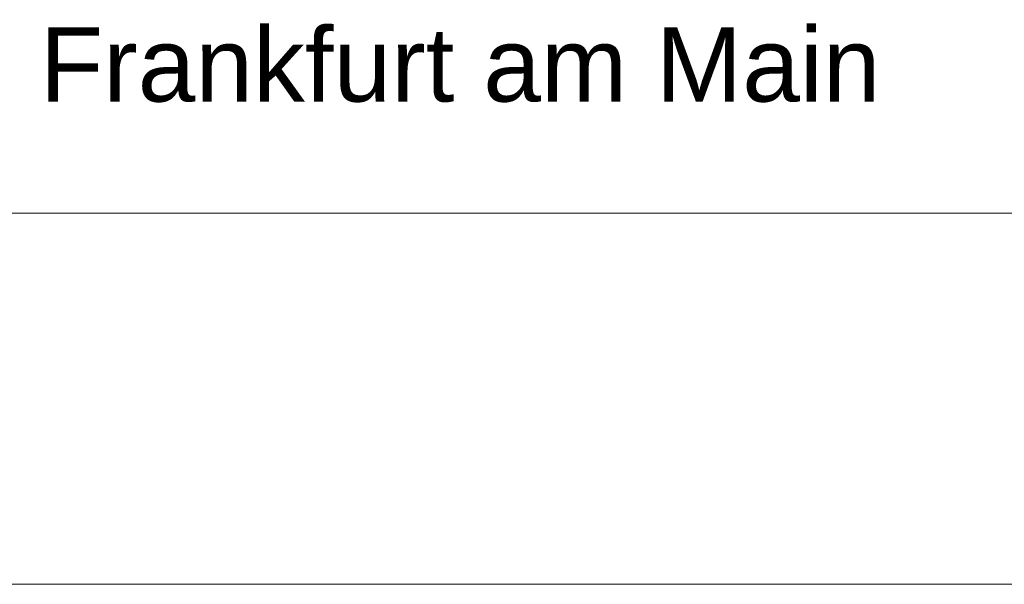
# Paper-space layout 'A3_1_100' of a CAD drawing. Extents: x -5 to 415, y -5 to 292.
# Tile 15 of 26: x 349 to 375, y 46 to 61. Entities that reach past the tile are written whole.
import ezdxf
from ezdxf.enums import TextEntityAlignment as Align

# ---------------------------------------------------------------- set-up
doc = ezdxf.new("R2010")
doc.units = 0
doc.layers.get('0').update_dxf_attribs({"lineweight": 0})
doc.layers.add('B_TXT_PLK_BLR', color=7, linetype='Continuous', lineweight=0)
doc.styles.add('Arial', font='arial.ttf')

# ---------------------------------------------------------------- blocks, each defined once
blk = doc.blocks.new('MN PLANSTEMPEL')
for p, q in [((0, 84), (-135, 84)), ((0, 69), (-135, 69))]:
    blk.add_line(p, q)
at = {"layer": 'B_TXT_PLK_BLR', "linetype": 'Continuous', "lineweight": 0, "style": 'Arial'}
for tag, p in [('PLANER1_001', (-133.823, 93.325)), ('PLANER2_001', (-133.735, 88.513)), ('PROJEKT1', (-133.723, 62.89)), ('BAUWERK1_001', (-134.298, 48.841)), ('PLANEBENE1_001', (-88.875, 48.84)), ('PHASE', (-43.62, 48.863)), ('PLANEBENE2_001', (-88.875, 44.023)), ('FACHPLANER', (-133.665, 32.93)), ('ZEICHNUNG', (-88.734, 32.986)), ('PLANART', (-43.558, 32.941))]:
    blk.add_attdef(tag, p, '', height=3, dxfattribs=at)
for tag, p in [('FACHPLANER1', (-133.512, 82.1)), ('FACHPLANER2', (-133.512, 77.289)), ('PROJEKT2', (-133.512, 61.57)), ('BAUWERK2', (-134.074, 47.063))]:
    blk.add_attdef(tag, text='', height=3, dxfattribs=at).set_placement(p, align=Align.TOP_LEFT)
for tag, p in [('FORMAT', (-124.241, 23.609)), ('MASSTAB', (-101.09, 23.495)), ('DATUM', (-22.186, 23.493)), ('ZÄHLUNG', (-11.189, 15.005)), ('STANDORT', (-123.724, 14.696)), ('GESAMTANLAGE', (-101.179, 14.696)), ('PLANEBENE', (-56.189, 14.696)), ('FELDRASTER', (-33.689, 14.696)), ('LPHASE', (-123.724, 5.696)), ('FACHPLANER', (-101.179, 5.696)), ('STATUS', (-33.689, 5.696)), ('INDEX', (-11.189, 5.696))]:
    blk.add_attdef(tag, text='', height=3, dxfattribs=at).set_placement(p, align=Align.MIDDLE)

psp = doc.layouts.new('A3_1_100')

# ---------------------------------------------------------------- block references
at = {"layer": 'B_TXT_PLK_BLR', "linetype": 'Continuous', "lineweight": 0}
ref = psp.add_blockref('MN PLANSTEMPEL', (409.846, 0.056), dxfattribs=dict(at, xscale=0.6666665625, yscale=0.6666665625, zscale=0.6666665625))
ref.add_attrib('PLANER2_001', 'Gutleutstr. 231, 60327 Frankfurt am Main', (320.689, 59.065), dxfattribs={"linetype": 'Continuous', "lineweight": 0, "height": 2, "style": 'Arial'})

doc.saveas('drawing.dxf')
